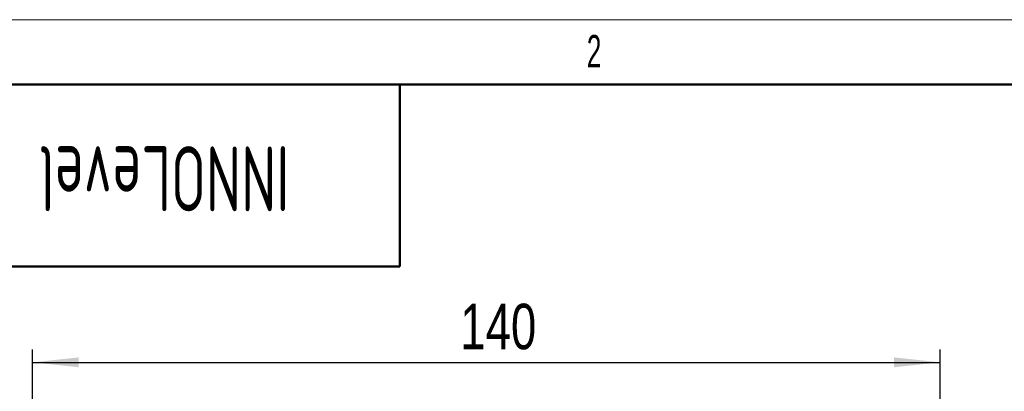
# Model space of a CAD drawing. Header units: millimetres. Extents: x 0 to 420, y 0 to 297.
# Tile 6 of 18: x 61 to 137, y 268 to 297. Entities that reach past the tile are written whole.
import ezdxf

# ---------------------------------------------------------------- set-up
doc = ezdxf.new("R2010")
doc.units = ezdxf.units.MM
doc.layers.add('ОСЕВЫЕ', color=7, linetype='Continuous')
doc.layers.add('ОСНОВНОЙ', color=7, linetype='Continuous', lineweight=25)
doc.styles.add('SLDTEXTSTYLE0', font='TXT', dxfattribs={"width": 0.605, "bigfont": 'bigfont'})
doc.styles.add('SLDTEXTSTYLE2', font='TXT', dxfattribs={"width": 0.605})
doc.styles.add('SLDTEXTSTYLE4', font='TXT', dxfattribs={"width": 0.75})
doc.dimstyles.new('SLDDIMSTYLE0', dxfattribs={"dimtxt": 3.5, "dimasz": 3.556, "dimexe": 0, "dimexo": 0.0625, "dimgap": 0.875, "dimtad": 1, "dimdec": 0, "dimlfac": 2, "dimrnd": 1e-09, "dimzin": 12, "dimdsep": 46, "dimtxsty": 'SLDTEXTSTYLE4', "dimsah": 1, "dimcen": 0.09, "dimadec": 0, "dimazin": 3, "dimtfac": 1, "dimtdec": 0, "dimtofl": 0, "dimtmove": 0, "dimatfit": 3, "dimfxl": 0, "dimfrac": 2, "dimtolj": 1, "dimtzin": 12, "dimarcsym": 0})

# ---------------------------------------------------------------- blocks, each defined once
blk = doc.blocks.new('_D')
at = {"layer": 'ОСЕВЫЕ'}
for p, q in [((61.672, 235.426), (61.672, 271.605)), ((131.672, 260.115), (131.672, 271.605)), ((61.672, 270.605), (131.672, 270.605))]:
    blk.add_line(p, q, dxfattribs=at)
for points in [[(61.672, 270.605), (65.228, 270.224), (65.228, 270.986)], [(131.672, 270.605), (128.116, 270.986), (128.116, 270.224)]]:
    blk.add_solid(points, dxfattribs=at)
at = {"layer": 'ОСЕВЫЕ', "insert": (94.667, 275.117), "char_height": 3.5, "attachment_point": 1, "style": 'SLDTEXTSTYLE4'}
blk.add_mtext('140', dxfattribs=at)

msp = doc.modelspace()

# ---------------------------------------------------------------- linework, layer by layer
at = {"color": 7, "linetype": 'Continuous', "lineweight": 18}
msp.add_line((0, 297), (420, 297), dxfattribs=at)
at = {"color": 7, "linetype": 'Continuous', "lineweight": 50}
for p, q in [((415, 292), (20, 292)), ((90, 278), (90, 292)), ((20, 278), (90, 278))]:
    msp.add_line(p, q, dxfattribs=at)
at = {"layer": 'ОСНОВНОЙ', "linetype": 'Continuous', "lineweight": 18}
msp.add_line((20, 292), (415, 292), dxfattribs=at)

# ---------------------------------------------------------------- texts
at = {"color": 7, "linetype": 'Continuous', "lineweight": 0, "insert": (55.512, 282.262), "char_height": 5, "attachment_point": 2, "rotation": 180, "style": 'SLDTEXTSTYLE0'}
msp.add_mtext('INNOLevel серия N-Ex-HT', dxfattribs=at)
at = {"layer": 'ОСНОВНОЙ', "insert": (104.983, 295.823), "char_height": 2.5, "attachment_point": 2, "style": 'SLDTEXTSTYLE2'}
msp.add_mtext('2', dxfattribs=at)

# ---------------------------------------------------------------- dimensions: what is measured, and where the dimension line sits
at = {"layer": 'ОСЕВЫЕ'}
dim = msp.add_linear_dim(base=(131.672, 270.605), p1=(61.672, 235.426), p2=(131.672, 260.115), dimstyle='SLDDIMSTYLE0', dxfattribs=at)
dim.commit()
dim.dimension.update_dxf_attribs({"geometry": '_D', "text_midpoint": (98.546, 270.605), "dimtype": 160})

doc.saveas('drawing.dxf')
